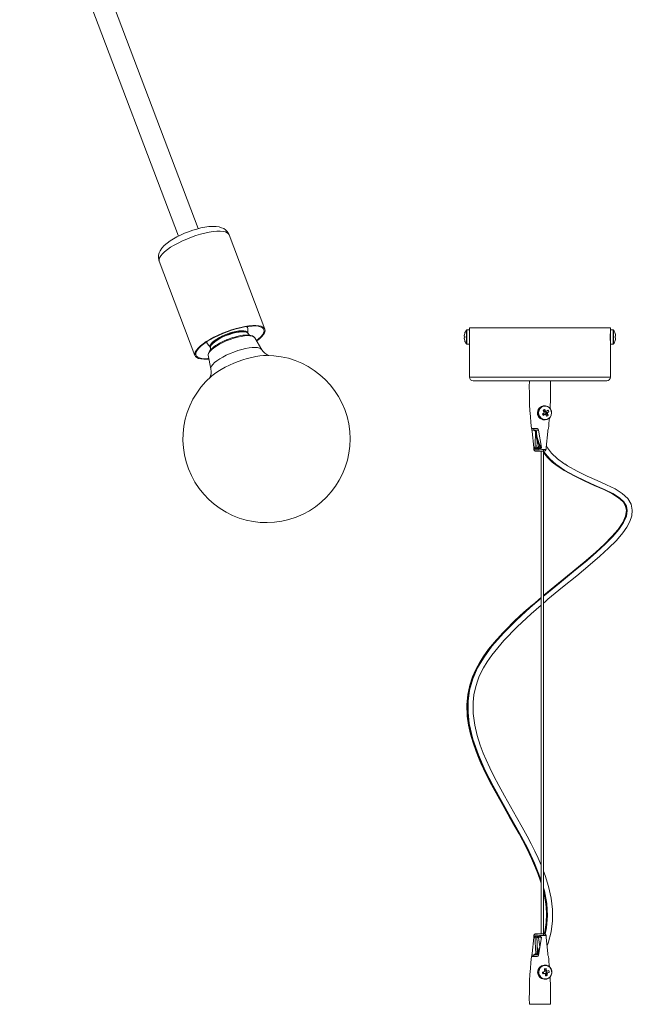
# Model space of a CAD drawing. Header units: millimetres. Extents: x -559 to 770, y -1682 to 398.
# Tile 4 of 5: x 74 to 422, y -721 to -161. Entities that reach past the tile are written whole.
import ezdxf

# ---------------------------------------------------------------- set-up
doc = ezdxf.new("R2010")
doc.units = ezdxf.units.MM

msp = doc.modelspace()

# ---------------------------------------------------------------- linework, layer by layer
at = {"color": 7, "linetype": 'Continuous', "lineweight": 15}
for p, q in [((74.25, -46.36), (164.45, -284.41)), ((175.67, -280.15), (87.01, -46.15)), ((213.6, -337.21), (193.31, -283.66)), ((153.57, -298.71), (173.86, -352.27)), ((204.9, -340.63), (203.91, -339.5)), ((203.95, -339.55), (203.93, -336.93)), ((326.93, -341.2), (326.93, -340.85)), ((327.19, -341.2), (326.93, -341.2)), ((327.17, -339.72), (327.19, -339.73)), ((329.95, -337.72), (328.41, -337.72)), ((329.95, -336.57), (329.95, -364.57)), ((329.95, -336.57), (409.95, -336.57)), ((409.95, -364.57), (409.95, -336.57)), ((411.5, -337.72), (409.95, -337.72)), ((412.72, -339.73), (412.74, -339.72)), ((412.97, -341.2), (412.72, -341.2)), ((412.97, -340.85), (412.97, -341.2)), ((180.92, -345.65), (180.85, -345.56)), ((180.92, -345.65), (182.64, -347.62)), ((211.83, -348.92), (207.83, -342.11)), ((326.93, -342.23), (327.19, -342.23)), ((326.93, -342.58), (326.93, -342.23)), ((327.19, -343.7), (327.17, -343.71)), ((328.41, -345.72), (329.95, -345.72)), ((409.95, -345.72), (411.5, -345.72)), ((412.72, -342.23), (412.97, -342.23)), ((412.74, -343.71), (412.72, -343.7)), ((412.97, -342.23), (412.97, -342.58)), ((181.43, -352.11), (182.95, -359.86)), ((182.64, -347.56), (182.65, -349.07)), ((182.97, -364.19), (183.12, -364.05)), ((407.95, -366.57), (331.95, -366.57)), ((371.68, -385.21), (372.02, -385.76)), ((371.84, -386.31), (372.02, -385.76)), ((372.26, -385.59), (372.02, -385.76)), ((372.43, -383.69), (372.08, -383.93)), ((372.78, -380.79), (372.3, -380.79)), ((372.53, -382.85), (372.43, -383.69)), ((372.43, -383.69), (372.59, -383.94)), ((372.89, -385.72), (373.46, -385.33)), ((373.59, -384.68), (373.05, -383.82)), ((373.3, -385.08), (373.46, -385.33)), ((373.59, -384.68), (373.34, -384.85)), ((374.6, -386.17), (373.46, -385.33)), ((375, -384.14), (373.59, -384.68)), ((372.36, -388.79), (372.78, -388.79)), ((365.86, -393.68), (368.31, -393.68)), ((366.48, -393.68), (366.48, -394.68)), ((366.48, -394.68), (367.42, -395.27)), ((366.48, -394.68), (369.15, -394.68)), ((367.32, -402.04), (367.51, -396.68)), ((367.42, -395.27), (367.89, -395.27)), ((369.15, -394.57), (370.85, -404.47)), ((374.72, -393.68), (374.72, -393.68)), ((368.36, -400.39), (368.3, -402.04)), ((366.39, -404.47), (367.31, -404.47)), ((366.4, -404.71), (366.51, -405.67)), ((367.39, -404.73), (366.42, -404.73)), ((367.77, -404.75), (366.69, -404.75)), ((367.75, -404.77), (367.14, -404.77)), ((367.61, -406.57), (371.12, -406.57)), ((369.46, -404.75), (367.78, -404.75)), ((368.13, -404.47), (369.05, -404.47)), ((369.35, -404.73), (368.38, -404.73)), ((369.38, -404.77), (368.56, -404.77)), ((369.33, -402.86), (369.05, -404.47)), ((370.47, -404.75), (369.43, -404.75)), ((370.4, -404.75), (369.46, -404.75)), ((369.46, -404.75), (369.46, -404.75)), ((370.81, -404.73), (370.56, -404.73)), ((370.63, -403.16), (370.63, -404.73)), ((370.63, -406.57), (370.63, -680.8)), ((371.75, -406.57), (372.36, -406.57)), ((371.93, -680.8), (371.93, -406.57)), ((372.38, -406.57), (372.4, -406.57)), ((373.4, -405.67), (373.5, -404.73)), ((365.81, -493.8), (370.63, -489.69)), ((366.51, -681.7), (366.4, -682.63)), ((367.17, -680.86), (367.17, -680.86)), ((367.18, -680.85), (367.19, -680.85)), ((367.61, -680.8), (371.12, -680.8)), ((371.75, -680.8), (372.4, -680.8)), ((372.4, -680.8), (372.4, -680.8)), ((372.53, -680.81), (372.55, -680.82)), ((373.5, -682.66), (373.4, -681.7)), ((366.39, -682.89), (367.31, -682.89)), ((366.42, -682.64), (367.39, -682.64)), ((366.69, -682.62), (367.77, -682.62)), ((367.14, -682.6), (367.75, -682.6)), ((367.32, -685.33), (367.56, -692.1)), ((367.78, -682.62), (369.46, -682.62)), ((368.13, -682.89), (369.05, -682.89)), ((368.53, -691.49), (368.3, -685.33)), ((368.38, -682.64), (369.35, -682.64)), ((368.56, -682.6), (369.38, -682.6)), ((369.95, -688.1), (369.05, -682.89)), ((369.15, -692.8), (370.85, -682.89)), ((369.43, -682.62), (370.47, -682.62)), ((369.46, -682.62), (370.44, -682.62)), ((369.46, -682.62), (369.46, -682.62)), ((370.56, -682.64), (370.81, -682.64)), ((370.63, -682.64), (370.63, -684.21)), ((367.42, -692.1), (366.48, -692.68)), ((366.48, -692.68), (366.48, -693.68)), ((366.48, -692.68), (369.15, -692.68)), ((367.42, -692.1), (369.26, -692.1)), ((369.96, -688.09), (368.64, -691.18)), ((368.72, -691.15), (369.21, -691.15)), ((365.86, -693.68), (368.31, -693.68)), ((372.91, -698.58), (372.43, -698.58)), ((374.72, -693.68), (374.72, -693.68)), ((371.53, -703.47), (371.84, -703.27)), ((371.68, -702.39), (371.84, -703.27)), ((372.13, -703.21), (371.84, -703.27)), ((372.96, -701.51), (372.66, -701.57)), ((373.4, -700.53), (372.96, -701.51)), ((372.96, -701.51), (373.02, -701.81)), ((373, -703.51), (373.33, -703.44)), ((373.27, -703.14), (373.33, -703.44)), ((374.13, -704.42), (373.33, -703.44)), ((373.68, -702.89), (373.39, -702.95)), ((373.68, -702.89), (373.49, -701.88)), ((375.23, -702.7), (373.68, -702.89)), ((372.43, -706.58), (372.91, -706.58))]:
    msp.add_line(p, q, dxfattribs=at)
at = {"color": 8, "linetype": 'Continuous', "lineweight": 15}
for p, q in [((328.12, -345.57), (328.12, -337.86)), ((328.41, -345.72), (328.41, -337.72)), ((411.5, -337.72), (411.5, -345.72)), ((411.79, -337.86), (411.79, -345.57)), ((329.95, -364.57), (409.95, -364.57)), ((365.4, -394.57), (366.48, -394.57)), ((368.3, -402.04), (368.3, -400.23)), ((366.45, -404.82), (366.66, -404.82)), ((366.77, -404.87), (367.09, -404.87)), ((367.24, -404.87), (367.71, -404.87)), ((367.9, -404.85), (368.48, -404.85)), ((368.7, -404.88), (369.3, -404.88)), ((369.57, -404.84), (370.39, -404.84)), ((370.67, -404.76), (370.77, -404.76)), ((372.52, -406.55), (372.5, -406.56)), ((373.39, -681.7), (373.27, -681.78)), ((366.45, -682.55), (366.66, -682.55)), ((366.77, -682.5), (367.09, -682.5)), ((367.24, -682.5), (367.71, -682.5)), ((367.9, -682.51), (368.48, -682.51)), ((368.3, -685.33), (368.3, -692.1)), ((368.7, -682.48), (369.3, -682.48)), ((369.57, -682.53), (370.39, -682.53)), ((370.67, -682.61), (370.77, -682.61)), ((365.4, -692.8), (366.48, -692.8)), ((368.64, -691.18), (368.72, -691.15)), ((368.72, -691.15), (369.93, -688.23)), ((369.21, -691.15), (369.58, -690.27)), ((369.21, -691.15), (369.41, -691.18))]:
    msp.add_line(p, q, dxfattribs=at)
at = {"color": 7, "linetype": 'Continuous', "lineweight": 15, "flags": 128}
for points in [[(193.27, -283.68), (193, -282.97), (192.24, -281.82), (191.3, -280.88), (190.23, -280.15), (189.03, -279.59), (187.64, -279.19), (185.98, -278.93), (183.97, -278.86), (181.77, -279), (179.51, -279.31), (177.22, -279.76), (174.9, -280.35), (172.57, -281.05), (170.24, -281.87), (167.96, -282.77), (165.73, -283.77), (163.61, -284.83), (161.6, -285.96), (159.73, -287.15), (158.02, -288.41), (156.46, -289.77), (155.07, -291.32), (154.17, -292.67), (153.58, -293.97), (153.24, -295.29), (153.15, -296.63), (153.33, -297.96), (153.6, -298.69)], [(181.84, -354.21), (180.78, -354.28), (178.9, -354.31), (177.28, -354.17), (175.94, -353.88), (174.9, -353.42), (174.18, -352.82), (173.8, -352.08), (173.76, -351.21), (174.06, -350.23), (174.7, -349.16), (175.66, -348.01), (176.93, -346.81), (178.49, -345.57), (180.31, -344.32), (182.36, -343.07), (184.61, -341.85), (187.01, -340.69), (189.52, -339.59), (192.11, -338.58), (194.73, -337.67), (197.33, -336.89), (199.86, -336.24), (202.29, -335.73), (204.58, -335.38), (206.68, -335.19), (208.56, -335.17), (210.18, -335.3), (211.53, -335.6), (212.56, -336.05), (213.28, -336.66), (213.66, -337.4), (213.7, -338.27), (213.4, -339.24), (212.77, -340.32), (211.8, -341.46), (210.53, -342.67), (208.97, -343.9), (208.97, -343.9)], [(181.79, -353.97), (181.15, -354.01), (179.32, -354.04), (177.74, -353.91), (176.44, -353.62), (175.43, -353.18), (174.73, -352.59), (174.36, -351.87), (174.32, -351.03), (174.61, -350.08), (175.23, -349.04), (176.17, -347.92), (177.41, -346.75), (178.92, -345.55), (180.69, -344.33), (182.68, -343.12), (184.86, -341.94), (187.2, -340.8), (189.64, -339.73), (192.16, -338.75), (194.7, -337.87), (197.22, -337.11), (199.69, -336.48), (202.05, -335.99), (204.27, -335.65), (206.31, -335.46), (208.14, -335.44), (209.72, -335.57), (211.02, -335.86), (212.03, -336.3), (212.73, -336.89), (213.1, -337.61), (213.14, -338.45), (212.85, -339.4), (212.23, -340.44), (211.29, -341.55), (210.06, -342.72), (208.79, -343.74)], [(207.83, -342.11), (207.4, -341.59), (206.62, -341.09), (205.65, -340.76), (204.69, -340.6), (203.57, -340.54), (202.39, -340.59), (201.12, -340.72), (199.75, -340.93), (198.37, -341.22), (197.68, -341.4)], [(409.95, -343.69), (409.95, -343.7), (409.94, -343.51), (409.93, -343.12), (409.91, -342.57), (409.9, -341.93), (409.91, -341.26), (409.92, -340.64), (409.93, -340.14), (409.95, -339.82), (409.95, -339.72)], [(187.18, -345.61), (186.71, -345.87), (185.63, -346.56), (184.64, -347.26), (183.76, -347.96), (183.01, -348.66), (182.39, -349.36), (181.89, -350.08), (181.54, -350.86), (181.39, -351.68), (181.43, -352.11)], [(364.02, -366.66), (363.95, -366.66), (364.07, -366.66)], [(364.07, -366.66), (364.22, -366.66), (364.44, -366.66), (365.14, -366.66), (366.6, -366.66), (368.42, -366.66), (370.44, -366.66), (372.38, -366.66), (374.07, -366.66), (375.28, -366.66), (375.9, -366.66), (375.87, -366.66)], [(375.96, -382.6), (375.21, -381.71), (374.24, -381.1), (373.14, -380.81), (372, -380.87), (370.94, -381.29), (370.04, -382.01), (369.38, -382.99), (369.03, -384.12), (369.01, -385.31), (369.32, -386.46), (369.94, -387.45), (370.81, -388.22), (371.86, -388.67), (372.99, -388.78), (374.1, -388.54), (375.09, -387.97), (375.88, -387.11), (376.39, -386.04), (376.58, -384.87), (376.43, -383.69), (375.96, -382.6)], [(375.93, -382.68), (375.16, -381.79), (374.17, -381.19), (373.05, -380.94), (371.91, -381.07), (370.86, -381.57), (370.01, -382.37), (369.44, -383.42), (369.21, -384.6), (369.33, -385.8), (369.8, -386.9), (370.57, -387.79), (371.56, -388.39), (372.69, -388.64), (373.83, -388.51), (374.87, -388.02), (375.72, -387.21), (376.29, -386.16), (376.53, -384.98), (376.4, -383.78), (375.93, -382.68)], [(372.89, -385.72), (373.18, -385.78), (373.28, -385.8)], [(365.19, -393.68), (365.2, -393.68), (365.53, -393.68), (365.86, -393.68)], [(366.39, -404.47), (365.47, -395.37), (365.4, -394.57)], [(373.52, -404.47), (374.43, -395.37), (374.51, -394.57)], [(366.42, -404.76), (366.42, -404.77), (366.42, -404.77), (366.41, -404.74), (366.41, -404.68), (366.4, -404.6), (366.39, -404.51), (366.39, -404.47)], [(366.42, -404.76), (366.42, -404.73), (366.43, -404.75), (366.45, -404.82)], [(366.66, -404.84), (366.66, -404.87), (366.62, -405.06), (366.55, -405.09), (366.48, -404.94), (366.45, -404.82)], [(371.97, -405.58), (371.06, -405.67), (369.65, -405.75), (368.53, -405.78), (366.93, -405.76), (366.51, -405.67), (366.64, -405.58)], [(366.66, -404.84), (366.67, -404.77), (366.7, -404.75), (366.73, -404.8), (366.77, -404.87)], [(367.09, -404.88), (367.05, -405.06), (366.98, -405.15), (366.89, -405.09), (366.79, -404.92), (366.77, -404.87)], [(367.09, -404.88), (367.11, -404.8), (367.14, -404.77), (367.19, -404.8), (367.24, -404.87)], [(367.71, -404.85), (367.7, -404.88), (367.62, -405.09), (367.5, -405.14), (367.35, -405.04), (367.24, -404.87)], [(367.71, -404.85), (367.74, -404.78), (367.78, -404.75), (367.84, -404.78), (367.9, -404.85)], [(368.47, -404.87), (368.47, -404.88), (368.36, -405.08), (368.22, -405.14), (368.04, -405.04), (367.9, -404.85)], [(368.43, -404.75), (368.42, -404.74), (368.4, -404.73), (368.38, -404.73), (368.36, -404.73), (368.34, -404.74), (368.33, -404.75)], [(368.47, -404.87), (368.51, -404.79), (368.57, -404.77), (368.63, -404.8), (368.7, -404.88)], [(369.31, -404.87), (369.22, -405.05), (369.08, -405.14), (368.92, -405.11), (368.75, -404.95), (368.7, -404.88)], [(369.31, -404.87), (369.35, -404.79), (369.42, -404.75), (369.49, -404.77), (369.57, -404.84)], [(369.43, -404.75), (369.43, -404.75), (369.35, -404.73)], [(370.4, -404.82), (370.38, -404.86), (370.17, -405.05), (369.94, -405.09), (369.69, -404.97), (369.57, -404.84)], [(370.45, -404.75), (370.45, -404.75), (370.44, -404.75)], [(370.85, -404.47), (370.86, -404.56), (370.85, -404.64), (370.83, -404.7), (370.79, -404.75), (370.74, -404.78), (370.69, -404.77), (370.67, -404.76)], [(371.31, -406.55), (371.26, -406.56), (371.12, -406.57)], [(371.97, -405.58), (371.98, -405.78), (372, -405.97), (372.04, -406.15), (372.09, -406.29), (372.22, -406.5), (372.36, -406.57)], [(372.53, -406.55), (372.53, -406.55), (372.53, -406.55), (372.52, -406.55), (372.51, -406.55), (372.49, -406.54), (372.47, -406.53)], [(372.53, -406.55), (372.55, -406.55), (372.51, -406.56)], [(384.08, -413.92), (383.52, -413.57), (379.92, -410.89), (376.48, -407.61), (374.19, -404.67), (373.61, -403.59)], [(373.41, -491.61), (374.48, -490.69), (382.74, -483.9), (390.84, -477.32), (398.53, -470.96), (404.01, -466.23), (409, -461.65), (413.37, -457.22), (417.02, -452.93), (419.32, -449.66), (421.04, -446.45), (422.12, -443.27), (422.44, -440.12), (421.74, -436.61), (419.82, -433.39), (416.74, -430.55), (412.65, -428.02), (407.8, -425.61), (402.42, -423.21), (396.75, -420.69), (391.06, -417.96), (385.6, -414.93), (384.02, -413.84)], [(371.93, -488.58), (372.22, -488.34), (380.5, -481.53), (388.6, -474.95), (396.25, -468.62), (401.68, -463.94), (406.58, -459.43), (410.83, -455.12), (414.31, -451.04), (417.01, -447.05), (418.62, -443.41), (419.1, -440.21), (418.6, -437.74), (417.17, -435.36), (414.61, -433.01), (410.85, -430.68), (406.16, -428.36), (400.83, -425.98), (395.12, -423.44), (389.32, -420.66), (383.67, -417.53), (378.98, -414.29)], [(371.93, -492.89), (373.08, -491.9), (373.48, -491.57)], [(365.71, -493.82), (360.87, -498.08), (355.56, -502.99), (350.31, -508.18), (345.25, -513.66), (340.77, -519.1), (337.74, -523.31), (335.35, -527.1), (333.44, -530.64), (331.63, -534.71), (330.07, -539.42), (328.95, -544.74), (328.42, -550.65), (328.65, -557.11), (329.36, -562.29), (330.47, -567.36), (331.92, -572.32), (333.62, -577.17), (335.42, -581.62), (336.76, -584.67), (337.9, -587.12), (338.85, -589.1), (340.02, -591.46), (341.51, -594.35), (343.32, -597.76), (346.92, -604.3), (350.66, -610.89), (354.41, -617.47), (358.05, -624), (360, -627.63), (361.59, -630.66), (362.83, -633.11), (363.87, -635.22), (365.15, -637.93), (366.9, -641.86), (368.79, -646.56), (370.48, -651.41), (370.63, -651.93)], [(370.63, -641.81), (368.87, -637.76), (367.05, -633.87), (364.98, -629.71), (362.61, -625.2), (359.85, -620.16), (356.7, -614.55), (353.19, -608.4), (349.83, -602.45), (346.52, -596.45), (343.74, -591.16), (341.38, -586.41), (339.34, -581.98), (337.73, -578.15), (335.98, -573.52), (334.28, -568.11), (332.9, -562.24), (332.03, -555.68), (331.98, -549.24), (332.43, -545), (333.23, -541.06), (334.19, -537.82), (335.3, -534.86), (336.37, -532.49), (337.88, -529.61), (339.95, -526.18), (342.59, -522.36), (349.41, -514.06), (356.95, -506.28), (364.89, -498.95), (370.63, -494.01)], [(373.98, -687.44), (374.57, -686.05), (376.3, -679.65), (377.1, -673.35), (377.09, -666.97), (376.31, -660.49), (374.84, -653.9), (372.85, -647.56), (371.93, -645.15)], [(371.93, -656.59), (372.9, -661.2), (373.45, -665.32), (373.69, -669.64), (373.52, -674.38), (372.76, -679.56), (372.45, -680.69)], [(366.66, -682.53), (366.66, -682.5), (366.62, -682.31), (366.55, -682.28), (366.48, -682.42), (366.45, -682.55)], [(371.97, -681.79), (371.06, -681.7), (369.65, -681.62), (368.53, -681.59), (366.93, -681.61), (366.51, -681.7), (366.64, -681.78)], [(367.09, -682.48), (367.05, -682.3), (366.98, -682.22), (366.89, -682.27), (366.79, -682.45), (366.77, -682.5)], [(367.2, -680.85), (367.17, -680.86), (367.17, -680.86), (367.17, -680.86)], [(367.71, -682.51), (367.7, -682.49), (367.62, -682.28), (367.5, -682.23), (367.35, -682.33), (367.24, -682.5)], [(368.47, -682.5), (368.47, -682.49), (368.36, -682.28), (368.22, -682.23), (368.04, -682.32), (367.9, -682.51)], [(369.31, -682.5), (369.22, -682.32), (369.08, -682.23), (368.92, -682.26), (368.75, -682.41), (368.7, -682.48)], [(370.4, -682.55), (370.38, -682.51), (370.17, -682.31), (369.94, -682.27), (369.69, -682.4), (369.57, -682.53)], [(371.31, -680.81), (371.26, -680.81), (371.12, -680.8)], [(371.97, -681.79), (371.98, -681.58), (372, -681.39), (372.04, -681.22), (372.09, -681.07), (372.22, -680.87), (372.36, -680.8)], [(372.53, -680.81), (372.53, -680.81), (372.52, -680.81), (372.51, -680.81)], [(366.39, -682.89), (365.47, -692), (365.4, -692.8)], [(366.42, -682.61), (366.42, -682.59), (366.42, -682.6), (366.41, -682.63), (366.41, -682.69), (366.4, -682.77), (366.39, -682.85), (366.39, -682.89)], [(366.42, -682.61), (366.42, -682.64), (366.43, -682.61), (366.45, -682.55)], [(366.66, -682.53), (366.67, -682.6), (366.7, -682.61), (366.73, -682.57), (366.77, -682.5)], [(367.09, -682.48), (367.11, -682.57), (367.14, -682.6), (367.19, -682.57), (367.24, -682.5)], [(367.71, -682.51), (367.74, -682.59), (367.78, -682.62), (367.84, -682.59), (367.9, -682.51)], [(368.43, -682.62), (368.42, -682.62), (368.4, -682.64), (368.38, -682.64), (368.36, -682.64), (368.34, -682.63), (368.33, -682.62)], [(368.47, -682.5), (368.51, -682.57), (368.57, -682.6), (368.63, -682.56), (368.7, -682.48)], [(369.31, -682.5), (369.35, -682.58), (369.42, -682.61), (369.49, -682.6), (369.57, -682.53)], [(369.43, -682.62), (369.43, -682.62), (369.35, -682.64)], [(370.45, -682.62), (370.45, -682.62), (370.44, -682.62)], [(370.85, -682.89), (370.86, -682.81), (370.85, -682.73), (370.83, -682.66), (370.79, -682.62), (370.74, -682.59), (370.69, -682.6), (370.67, -682.61)], [(373.52, -682.89), (374.43, -692), (374.51, -692.8)], [(368.64, -691.18), (368.32, -692.06), (368.31, -692.1)], [(365.19, -693.68), (365.2, -693.68), (365.53, -693.68), (365.86, -693.68)], [(376.64, -701.8), (376.25, -700.68), (375.57, -699.72), (374.65, -699.02), (373.58, -698.64), (372.45, -698.61), (371.35, -698.93), (370.4, -699.57), (369.67, -700.48), (369.22, -701.58), (369.11, -702.76), (369.33, -703.93), (369.87, -704.98), (370.68, -705.82), (371.68, -706.36), (372.8, -706.58), (373.93, -706.43), (374.96, -705.94), (375.81, -705.16), (376.41, -704.14), (376.69, -702.99), (376.64, -701.8)], [(376.59, -701.83), (376.19, -700.69), (375.49, -699.75), (374.53, -699.08), (373.43, -698.75), (372.28, -698.8), (371.21, -699.21), (370.31, -699.96), (369.67, -700.96), (369.36, -702.12), (369.4, -703.33), (369.8, -704.46), (370.51, -705.41), (371.46, -706.08), (372.57, -706.4), (373.71, -706.36), (374.79, -705.94), (375.69, -705.19), (376.32, -704.19), (376.64, -703.03), (376.59, -701.83)], [(374.08, -701.9), (373.98, -701.91), (373.26, -701.94), (373.2, -701.94)], [(373.39, -702.95), (373.45, -702.95), (374.17, -702.92), (374.27, -702.91)], [(364.02, -720.7), (363.95, -720.7), (364.07, -720.7)], [(364.07, -720.7), (364.22, -720.7), (364.44, -720.7), (365.14, -720.7), (366.6, -720.7), (368.42, -720.71), (370.44, -720.71), (372.38, -720.71), (374.07, -720.71), (375.28, -720.71), (375.9, -720.7), (375.87, -720.7)]]:
    msp.add_lwpolyline(points, dxfattribs=at)
at = {"color": 8, "linetype": 'Continuous', "lineweight": 15, "flags": 128}
for points in [[(193.31, -283.66), (192.99, -283.1), (192.27, -282.5), (191.23, -282.05), (189.89, -281.75), (188.27, -281.61), (186.39, -281.64), (184.29, -281.83), (182, -282.18), (179.57, -282.68), (177.03, -283.33), (174.43, -284.12), (171.82, -285.02), (169.23, -286.03), (166.72, -287.13), (164.31, -288.3), (162.07, -289.52), (160.02, -290.76), (158.2, -292.02), (156.64, -293.26), (155.37, -294.46), (154.4, -295.61), (153.77, -296.68), (153.47, -297.66), (153.51, -298.52), (153.57, -298.71)], [(181.43, -352.11), (181.42, -351.59), (181.71, -350.78), (182.33, -349.88), (183.28, -348.91), (184.52, -347.9), (186.02, -346.87), (187.75, -345.86), (189.66, -344.88), (191.7, -343.97), (193.82, -343.14), (195.96, -342.42), (198.07, -341.83), (200.09, -341.38), (201.97, -341.08), (203.67, -340.94), (205.13, -340.97), (206.32, -341.17), (207.21, -341.52), (207.78, -342.02), (207.83, -342.11)], [(182.65, -347.63), (182.65, -347.63), (182.42, -347.06), (182.54, -346.37), (183, -345.58), (183.78, -344.72), (184.87, -343.81), (186.23, -342.89), (187.81, -341.98), (189.56, -341.11), (191.43, -340.31), (193.36, -339.6), (195.28, -339.02), (197.13, -338.57), (198.85, -338.27), (200.4, -338.14), (201.71, -338.17), (202.75, -338.36), (203.48, -338.72), (203.87, -339.22), (203.95, -339.59)], [(182.63, -347.58), (182.58, -347.34), (182.7, -346.65), (183.16, -345.87), (183.94, -345.01), (185.03, -344.11), (186.38, -343.19), (187.95, -342.28), (189.69, -341.41), (191.55, -340.62), (193.47, -339.92), (195.38, -339.33), (197.22, -338.89), (198.94, -338.59), (200.47, -338.46), (201.78, -338.49), (202.81, -338.68), (203.54, -339.04), (203.93, -339.52)], [(182.64, -347.56), (182.76, -346.96), (183.22, -346.18), (184.01, -345.31), (185.1, -344.41), (186.46, -343.48), (188.04, -342.57), (189.79, -341.7), (191.66, -340.9), (193.58, -340.2), (195.5, -339.61), (197.35, -339.16), (199.08, -338.87), (200.62, -338.73), (201.93, -338.76), (202.97, -338.96), (203.7, -339.31), (203.91, -339.5)], [(182.94, -359.84), (182.98, -359.11), (183.35, -358.24), (184.05, -357.29), (185.06, -356.28), (186.37, -355.23), (187.93, -354.16), (189.72, -353.1), (191.69, -352.08), (193.8, -351.12), (195.99, -350.24), (198.22, -349.46), (200.43, -348.8), (202.57, -348.28), (204.59, -347.91), (206.44, -347.69), (208.09, -347.64), (209.48, -347.75), (210.6, -348.02), (211.4, -348.44), (211.82, -348.9)], [(183.12, -364.05), (183.45, -363.76), (185.01, -362.54), (186.83, -361.3), (188.86, -360.08), (191.07, -358.88), (193.44, -357.73), (195.92, -356.65), (198.47, -355.65), (201.04, -354.75), (203.61, -353.97), (206.11, -353.31), (208.52, -352.8), (210.79, -352.44), (212.89, -352.22), (214.47, -352.17)], [(367.19, -406.51), (367.16, -406.5), (367.18, -406.51)], [(371.93, -489.01), (372.71, -488.34), (381, -481.53), (389.09, -474.95), (396.74, -468.62), (402.17, -463.94), (407.07, -459.43), (411.32, -455.12), (414.81, -451.04), (417.51, -447.05), (419.12, -443.41), (419.59, -440.21), (419.1, -437.74), (417.67, -435.36), (415.11, -433.01), (411.35, -430.68), (406.65, -428.36), (401.32, -425.98), (395.62, -423.44), (389.81, -420.66), (384.17, -417.53), (378.93, -413.92), (375.81, -411.19), (373.07, -408.15), (372.05, -406.62)], [(373.4, -405.67), (373.4, -405.67), (373.27, -405.58)], [(370.63, -650.25), (370.34, -649.28), (366.94, -640.65), (362.81, -631.95), (358.17, -623.2), (353.23, -614.41), (348.22, -605.6), (343.35, -596.77), (338.84, -587.93), (334.93, -579.07), (331.82, -570.19), (329.76, -561.3), (329.06, -554.95), (329.09, -548.59), (329.96, -542.25), (331.73, -535.94), (334.49, -529.68), (338.16, -523.51), (342.63, -517.43), (349.2, -509.91), (356.56, -502.55), (364.48, -495.35), (370.63, -490.12)], [(370.63, -651.91), (369.84, -649.28), (366.44, -640.65), (362.31, -631.95), (357.67, -623.2), (352.73, -614.41), (347.72, -605.6), (342.85, -596.77), (338.35, -587.93), (334.43, -579.07), (331.33, -570.19), (329.26, -561.3), (328.56, -554.95), (328.6, -548.59), (329.46, -542.25), (331.24, -535.94), (333.99, -529.68), (337.67, -523.51), (342.14, -517.43), (348.7, -509.91), (356.07, -502.55), (363.99, -495.35), (365.81, -493.8)], [(372.87, -680.93), (373.72, -677.43), (374.27, -670.49), (373.81, -663.49), (372.46, -656.42), (371.93, -654.62)], [(372.37, -680.95), (373.22, -677.43), (373.77, -670.49), (373.31, -663.49), (371.97, -656.42), (371.93, -656.28)], [(367.19, -680.85), (367.16, -680.86), (367.18, -680.85)]]:
    msp.add_lwpolyline(points, dxfattribs=at)
at = {"color": 7, "linetype": 'Continuous', "lineweight": 15}
for centre, radius, start, end in [((201.86, -336.94), 2.07, 0.3213, 41.6465), ((333.35, -341.72), 6.48, 162.1649, 172.3032), ((333.35, -341.72), 6.5, 143.6416, 162.1374), ((334.34, -341.72), 7.18, 175.8857, 184.1143), ((328.41, -338.08), 0.36, 90, 143.6416), ((411.5, -338.08), 0.36, 36.3584, 90), ((406.55, -341.72), 6.5, 17.8626, 36.3584), ((406.55, -341.72), 6.48, 7.6968, 17.8351), ((405.56, -341.72), 7.18, 355.8857, 4.1143), ((182.48, -344.29), 2.07, 179.8582, 221.1837), ((206.23, -378.55), 38.06, 110.3101, 120.0408), ((206.96, -379.07), 38.8, 103.8301, 111.0544), ((333.35, -341.72), 6.48, 187.6968, 197.8351), ((333.35, -341.72), 6.5, 197.8626, 216.3584), ((328.41, -345.36), 0.36, 216.3584, 270), ((411.5, -345.36), 0.36, 270, 323.6416), ((406.55, -341.72), 6.5, 323.6416, 342.1374), ((406.55, -341.72), 6.48, 342.1649, 352.3032), ((214.54, -399.67), 47.5, 131.4197, 90.0852), ((218.23, -345.26), 7.37, 209.7278, 251.6054), ((175.95, -361.4), 7.16, 329.1783, 12.4005), ((331.95, -364.57), 2, 180, 270), ((571.4, -371.01), 207.5, 178.7721, 186.274), ((176.19, -371.17), 199.82, 356.8016, 1.3203), ((407.95, -364.57), 2, 270, 0), ((372.47, -384.81), 4.02, 92.4019, 253.3479), ((351.42, -352.9), 38.14, 301.4201, 303.1387), ((398.61, -369.07), 31.84, 210.9518, 212.7787), ((384.11, -400.57), 21.17, 123.1513, 125.8439), ((351.68, -398.24), 24.92, 33.878, 36.5081), ((372.56, -384.82), 0.826, 202.785, 249.0655), ((351.96, -353.76), 38.14, 301.4201, 303.1387), ((372.54, -384.72), 0.777, 85.806, 118.8393), ((378.32, -355.24), 30.95, 258.7095, 259.7406), ((373.33, -384.79), 1.05, 155.0551, 182.4089), ((372.53, -384.83), 0.81, 266.6076, 342.3876), ((352.5, -397.67), 24.92, 33.878, 36.5081), ((380.07, -410.89), 27.97, 104.2434, 105.5144), ((372.53, -384.71), 0.775, 69.4575, 85.6982), ((386.92, -495.74), 112.64, 96.7647, 97.2003), ((372.49, -384.78), 0.852, 355.3217, 68.4088), ((373.23, -384.88), 0.92, 242.6058, 272.5499), ((373.23, -384.7), 0.92, 62.6058, 92.5499), ((356, -395.7), 19.91, 26.7514, 29.8063), ((372.46, -384.79), 0.889, 341.3216, 356.1425), ((386.05, -323.32), 63.06, 258.3361, 259.0752), ((387.46, -496.61), 112.64, 96.7647, 97.2003), ((358.03, -362.3), 26.65, 305.9058, 308.0888), ((373.14, -384.79), 1.05, 335.0551, 2.4089), ((356.82, -395.13), 19.91, 26.7514, 29.8063), ((358.56, -363.16), 26.65, 305.9058, 308.0888), ((366.79, -388.65), 9.37, 28.7605, 34.97), ((368.5, -378.18), 10.05, 301.6602, 307.3349), ((179.62, -372.05), 196.33, 353.6728, 355.4292), ((363.72, -394.5), 1.68, 357.8399, 28.9358), ((386.78, -394.54), 19.39, 182.1278, 211.7784), ((368.16, -394.66), 0.988, 5.4228, 81.2183), ((376.08, -394.49), 1.57, 149.3255, 183.0018), ((400.89, -403.34), 33.6, 177.7773, 181.9361), ((334.47, -400.89), 33.85, 353.915, 358.0529), ((367.5, -405.57), 1, 185.7021, 251.2044), ((363.07, -420.51), 14.59, 73.5492, 73.6686), ((367.51, -405.57), 1, 251.1691, 270.6014), ((367.59, -405.06), 1.51, 254.8275, 271.0976), ((362.26, -404.24), 5.06, 354.3897, 357.3991), ((367.39, -404.79), 0.067, 38.0964, 86.5874), ((368.42, -404.52), 0.291, 171.2582, 233.402), ((369.33, -404.55), 0.294, 164.1385, 215.8753), ((370.56, -404.9), 0.178, 54.6036, 152.1467), ((371.3, -414.86), 8.31, 86.8867, 89.9074), ((396.05, -390.23), 29.53, 215.2224, 234.4672), ((372.64, -392.42), 13.18, 267.0609, 272.7225), ((372.31, -405.61), 0.956, 272.9881, 1.6532), ((372.4, -405.57), 1, 270.0044, 354.3662), ((375.26, -404.78), 1.77, 170.1456, 178.363), ((367.5, -681.8), 1, 108.767, 174.2697), ((367.59, -682.31), 1.51, 88.9024, 105.1725), ((371.3, -672.51), 8.31, 270.0926, 273.1133), ((372.64, -694.95), 13.18, 87.2775, 92.9391), ((372.31, -681.76), 0.956, 358.3468, 87.0119), ((372.4, -681.8), 1, 5.5995, 89.9956), ((372.53, -680.9), 0.0886, 87.8147, 105.2705), ((362.26, -683.12), 5.06, 2.6009, 5.6103), ((400.89, -684.03), 33.6, 178.0639, 182.2227), ((367.39, -682.57), 0.067, 273.4126, 321.9036), ((368.42, -682.85), 0.291, 126.598, 188.7418), ((334.47, -686.48), 33.85, 1.9471, 6.085), ((369.33, -682.81), 0.294, 144.1247, 195.8615), ((370.56, -682.46), 0.178, 207.8533, 305.3964), ((344.58, -685.67), 29.07, 5.4873, 5.9449), ((363.71, -692.86), 1.69, 331.136, 2.124), ((368.16, -692.71), 0.988, 278.7817, 354.5772), ((376.08, -692.88), 1.57, 176.9982, 210.6745), ((569.35, -716.29), 205.45, 173.6807, 181.2575), ((372.58, -702.58), 4, 92.1507, 267.8493), ((176, -715.57), 199.96, 4.589, 6.286), ((351.64, -598.11), 106.19, 280.6887, 281.3042), ((412.37, -695.23), 41.66, 189.9931, 191.4071), ((351.83, -599.12), 106.19, 280.6887, 281.3042), ((372.73, -702.58), 0.876, 165.2119, 226.5463), ((377.48, -631.71), 71.7, 265.7204, 266.1379), ((375.98, -715.29), 14.99, 99.9227, 103.676), ((352.65, -706.47), 20.61, 13.0182, 16.1658), ((373.42, -702.56), 1.01, 133.5211, 161.5831), ((373.38, -702.63), 0.958, 220.3258, 249.4671), ((372.66, -702.5), 0.777, 62.7627, 87.4136), ((372.66, -702.63), 0.801, 282.1394, 320.1815), ((382.21, -733.21), 32.72, 105.1129, 106.3198), ((372.65, -702.53), 0.808, 46.9965, 62.7964), ((354.18, -706.3), 19.06, 5.0482, 8.3636), ((371.28, -693.17), 11.61, 279.377, 284.2217), ((372.59, -702.58), 0.881, 334.9898, 46.4105), ((372.62, -702.59), 0.855, 319.9479, 335.1563), ((384.34, -661.15), 43.42, 255.2299, 256.2292), ((353.61, -706.27), 20.61, 13.0182, 16.1658), ((373.35, -702.52), 0.958, 40.3258, 69.4671), ((373.31, -702.59), 1.01, 313.5211, 341.5831), ((355.14, -706.1), 19.06, 5.0482, 8.3636), ((359.38, -634.59), 68.9, 282.3159, 283.1374), ((359.57, -635.6), 68.9, 282.3159, 283.1374), ((366.13, -703.89), 9.18, 7.4898, 13.9104), ((180.35, -716.15), 195.66, 358.6391, 3.2158)]:
    msp.add_arc(centre, radius, start, end, dxfattribs=at)
at = {"color": 8, "linetype": 'Continuous', "lineweight": 15}
for centre, radius, start, end in [((202.66, -336.97), 1.27, 2.9749, 66.5656), ((181.9, -344.84), 1.28, 155.0399, 214.3988), ((387.45, -394.51), 19.96, 181.8847, 210.6386), ((387.28, -394.63), 19.29, 181.9078, 210.3036), ((393.77, -392.57), 26.27, 213.7639, 235.7376), ((372.35, -692.98), 4.07, 153.2386, 167.4224), ((372.85, -692.98), 4.07, 153.2384, 167.4224)]:
    msp.add_arc(centre, radius, start, end, dxfattribs=at)

doc.saveas('drawing.dxf')
